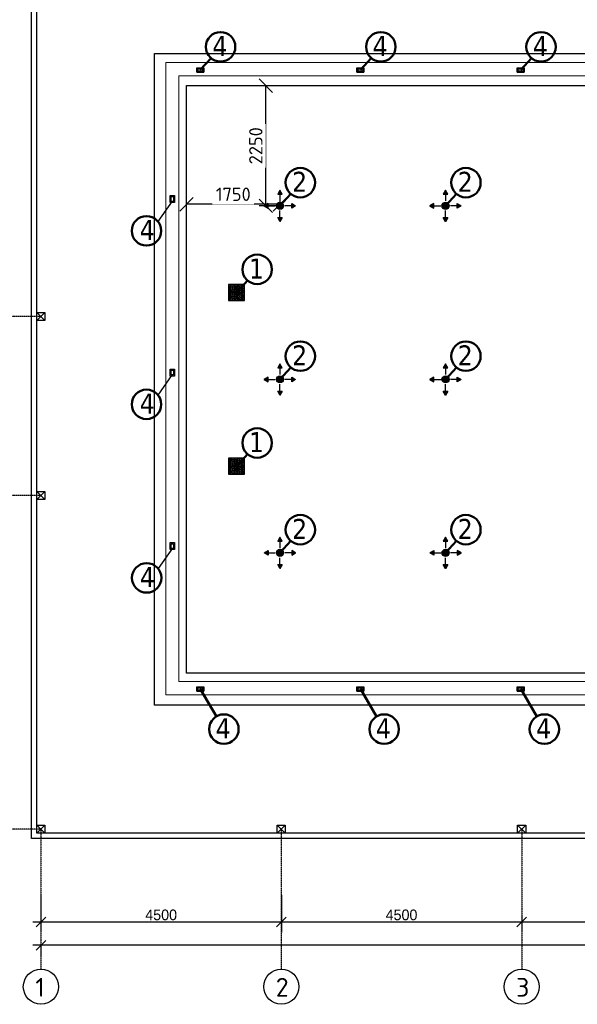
# Model space of a CAD drawing. Extents: x 4114239 to 5838486, y 780458 to 1383318.
# Tile 142 of 231: x 4317911 to 4328350, y 1220511 to 1238949. Entities that reach past the tile are written whole.
import ezdxf

# ---------------------------------------------------------------- set-up
doc = ezdxf.new("R2010")
doc.units = 0
doc.header["$MEASUREMENT"] = 0
doc.linetypes.add('DASHED', pattern=[0.75, 0.5, -0.25])
for name, color, linetype, lineweight in [('1', 7, 'Continuous', 50), ('1-A', 1, 'Continuous', 40), ('ПЛАН', 250, 'Continuous', 30)]:
    doc.layers.add(name, color=color, linetype=linetype, lineweight=lineweight)
doc.layers.add('_AA-LEVEL', color=7, linetype='Continuous')
doc.layers.add('PDF_Text', color=7, linetype='Continuous', true_color=0x002eb8)
doc.styles.add('PDF ISOCPEUR', font='isocpeur.ttf')
doc.styles.add('Text style', font='isocpeur.ttf', dxfattribs={"height": 250})
doc.dimstyles.new('Dim Style', dxfattribs={"dimtxt": 250, "dimasz": 250, "dimexe": 125, "dimexo": 62.5, "dimgap": 62.5, "dimtad": 1, "dimdec": 0, "dimtxsty": 'Text style', "dimblk": 'OBLIQUE', "dimcen": 250, "dimclrd": 256, "dimclre": 256, "dimclrt": 256, "dimadec": 0, "dimazin": 0, "dimtfac": 1, "dimtdec": 0, "dimtmove": 0, "dimatfit": 3, "dimldrblk": 'OBLIQUE', "dimfxl": 1, "dimlwd": -1, "dimlwe": -1, "dimarcsym": 0})
doc.dimstyles.new('ISO-25$0', dxfattribs={"dimtxt": 200, "dimasz": 180, "dimexe": 200, "dimexo": 300, "dimgap": 30, "dimtad": 1, "dimdec": 0, "dimdsep": 46, "dimtxsty": 'Standard', "dimblk": 'OBLIQUE', "dimcen": 2, "dimdle": 150, "dimclrd": 256, "dimclre": 256, "dimclrt": 256, "dimadec": 0, "dimazin": 0, "dimtfac": 1, "dimtdec": 0, "dimtmove": 1, "dimatfit": 3, "dimldrblk": 'OBLIQUE', "dimfxl": 500, "dimfxlon": 1, "dimarcsym": 0})

# ---------------------------------------------------------------- blocks, each defined once
blk = doc.blocks.new('fffffffffffffffffffffffffffddddddddfz')
at = {"color": 0}
blk.add_lwpolyline([(3133299, 2648112), (3133449, 2648112), (3133449, 2647962), (3133299, 2647962)], close=True, dxfattribs=at)
for points in [[(3133449, 2648112), (3133299, 2647962)], [(3133449, 2647962), (3133299, 2648112)]]:
    blk.add_lwpolyline(points, dxfattribs=at)
blk = doc.blocks.new('_Oblique')
at = {"color": 0, "linetype": 'ByBlock', "lineweight": -2}
blk.add_line((-0.5, -0.5), (0.5, 0.5), dxfattribs=at)
blk = doc.blocks.new('*D1911')
at = {"color": 218, "lineweight": -2, "true_color": 0x4d004d, "transparency": 16777216}
for p, q in [((4318309, 1222554), (4318309, 1221854)), ((4322809, 1222554), (4322809, 1221854)), ((4318159, 1222054), (4322959, 1222054))]:
    blk.add_line(p, q, dxfattribs=at)
at = {"layer": 'Defpoints', "color": 0, "transparency": 16777216}
for p in [(4318309, 1223613), (4322809, 1223613), (4322809, 1222054)]:
    blk.add_point(p, dxfattribs=at)
at = {"color": 218, "lineweight": -2, "true_color": 0x4d004d, "transparency": 16777216, "xscale": 180, "yscale": 180, "zscale": 180, "rotation": 180}
blk.add_blockref('_Oblique', (4318309, 1222054), dxfattribs=at)
at = {"color": 218, "lineweight": -2, "true_color": 0x4d004d, "transparency": 16777216, "xscale": 180, "yscale": 180, "zscale": 180}
blk.add_blockref('_Oblique', (4322809, 1222054), dxfattribs=at)
at = {"color": 218, "true_color": 0x4d004d, "transparency": 16777216, "insert": (4320559, 1222184), "char_height": 200, "attachment_point": 5}
blk.add_mtext('4500', dxfattribs=at)
blk = doc.blocks.new('*D1912')
at = {"color": 218, "lineweight": -2, "true_color": 0x4d004d, "transparency": 16777216}
for p, q in [((4322809, 1222554), (4322809, 1221854)), ((4327309, 1222179), (4327309, 1221854)), ((4322659, 1222054), (4327459, 1222054))]:
    blk.add_line(p, q, dxfattribs=at)
at = {"layer": 'Defpoints', "color": 0, "transparency": 16777216}
for p in [(4322809, 1223613), (4327309, 1222479), (4327309, 1222054)]:
    blk.add_point(p, dxfattribs=at)
at = {"color": 218, "lineweight": -2, "true_color": 0x4d004d, "transparency": 16777216, "xscale": 180, "yscale": 180, "zscale": 180, "rotation": 180}
blk.add_blockref('_Oblique', (4322809, 1222054), dxfattribs=at)
at = {"color": 218, "lineweight": -2, "true_color": 0x4d004d, "transparency": 16777216, "xscale": 180, "yscale": 180, "zscale": 180}
blk.add_blockref('_Oblique', (4327309, 1222054), dxfattribs=at)
at = {"color": 218, "true_color": 0x4d004d, "transparency": 16777216, "insert": (4325059, 1222184), "char_height": 200, "attachment_point": 5}
blk.add_mtext('4500', dxfattribs=at)
blk = doc.blocks.new('*D1913')
at = {"color": 218, "lineweight": -2, "true_color": 0x4d004d, "transparency": 16777216}
for p, q in [((4331809, 1222554), (4331809, 1221854)), ((4327309, 1222179), (4327309, 1221854)), ((4327159, 1222054), (4331959, 1222054))]:
    blk.add_line(p, q, dxfattribs=at)
at = {"layer": 'Defpoints', "color": 0, "transparency": 16777216}
for p in [(4331809, 1222895), (4327309, 1222479), (4331809, 1222054)]:
    blk.add_point(p, dxfattribs=at)
at = {"color": 218, "lineweight": -2, "true_color": 0x4d004d, "transparency": 16777216, "xscale": 180, "yscale": 180, "zscale": 180, "rotation": 180}
blk.add_blockref('_Oblique', (4327309, 1222054), dxfattribs=at)
at = {"color": 218, "lineweight": -2, "true_color": 0x4d004d, "transparency": 16777216, "xscale": 180, "yscale": 180, "zscale": 180}
blk.add_blockref('_Oblique', (4331809, 1222054), dxfattribs=at)
at = {"color": 218, "true_color": 0x4d004d, "transparency": 16777216, "insert": (4329559, 1222184), "char_height": 200, "attachment_point": 5}
blk.add_mtext('4500', dxfattribs=at)
blk = doc.blocks.new('*D1904')
at = {"color": 218, "lineweight": -2, "true_color": 0x4d004d, "transparency": 16777216}
for p, q in [((4354459, 1221616), (4318159, 1221616)), ((4318309, 1221616), (4318309, 1221416)), ((4354309, 1221616), (4354309, 1221416))]:
    blk.add_line(p, q, dxfattribs=at)
at = {"layer": 'Defpoints', "color": 0, "transparency": 16777216}
for p in [(4318309, 1221854), (4354309, 1221854), (4318309, 1221616)]:
    blk.add_point(p, dxfattribs=at)
at = {"color": 218, "lineweight": -2, "true_color": 0x4d004d, "transparency": 16777216, "xscale": 180, "yscale": 180, "zscale": 180, "rotation": 180}
blk.add_blockref('_Oblique', (4318309, 1221616), dxfattribs=at)
at = {"color": 218, "lineweight": -2, "true_color": 0x4d004d, "transparency": 16777216, "xscale": 180, "yscale": 180, "zscale": 180}
blk.add_blockref('_Oblique', (4354309, 1221616), dxfattribs=at)
at = {"color": 218, "true_color": 0x4d004d, "transparency": 16777216, "insert": (4336309, 1221746), "char_height": 200, "attachment_point": 5}
blk.add_mtext('36000', dxfattribs=at)
blk = doc.blocks.new('*D1974')
at = {"transparency": 16777216}
for p, q in [((4322721, 1237713), (4322394, 1237713)), ((4322519, 1235463), (4322519, 1237713)), ((4322721, 1235463), (4322394, 1235463))]:
    blk.add_line(p, q, dxfattribs=at)
at = {"layer": 'Defpoints', "color": 0, "transparency": 16777216}
for p in [(4322519, 1237713), (4322784, 1237713), (4322784, 1235463)]:
    blk.add_point(p, dxfattribs=at)
at = {"transparency": 16777216, "xscale": 250, "yscale": 250, "zscale": 250}
for p, rotation in [((4322519, 1237713), 90), ((4322519, 1235463), 270)]:
    blk.add_blockref('_Oblique', p, dxfattribs=dict(at, rotation=rotation))
at = {"transparency": 16777216, "insert": (4322331, 1236588), "char_height": 250, "attachment_point": 5, "rotation": 90, "style": 'Text style', "bg_fill": 3, "box_fill_scale": 1.25, "bg_fill_color": 256, "bg_fill_true_color": 13158600, "bg_fill_transparency": 0}
blk.add_mtext('2250', dxfattribs=at)
blk = doc.blocks.new('*D1975')
at = {"transparency": 16777216}
for p, q in [((4321034, 1235526), (4321034, 1235616)), ((4322784, 1235526), (4322784, 1235616)), ((4322784, 1235491), (4321034, 1235491))]:
    blk.add_line(p, q, dxfattribs=at)
at = {"layer": 'Defpoints', "color": 0, "transparency": 16777216}
for p in [(4321034, 1235491), (4321034, 1235463), (4322784, 1235463)]:
    blk.add_point(p, dxfattribs=at)
at = {"transparency": 16777216, "xscale": 250, "yscale": 250, "zscale": 250, "rotation": 180}
blk.add_blockref('_Oblique', (4321034, 1235491), dxfattribs=at)
at = {"transparency": 16777216, "xscale": 250, "yscale": 250, "zscale": 250}
blk.add_blockref('_Oblique', (4322784, 1235491), dxfattribs=at)
at = {"transparency": 16777216, "insert": (4321909, 1235679), "char_height": 250, "attachment_point": 5, "style": 'Text style', "bg_fill": 3, "box_fill_scale": 1.25, "bg_fill_color": 256, "bg_fill_true_color": 13158600, "bg_fill_transparency": 0}
blk.add_mtext('1750', dxfattribs=at)

msp = doc.modelspace()

# ---------------------------------------------------------------- hatches: boundary and pattern name
h = msp.add_hatch(color=256)
h.set_gradient(color1=(109, 190, 248), one_color=1, tint=1)
h.paths.add_polyline_path([(4322783.5899, 1235756.8583), (4322740.4765, 1235682.1837), (4322826.7033, 1235682.1837)])
h = msp.add_hatch(color=256)
h.set_gradient(color1=(109, 190, 248), one_color=1, tint=1)
h.paths.add_polyline_path([(4325883.5899, 1235756.8583), (4325840.4765, 1235682.1837), (4325926.7033, 1235682.1837)])
h = msp.add_hatch(color=256)
h.set_gradient(color1=(109, 190, 248), one_color=1, tint=1, name='INVHEMISPHERICAL')
h.paths.add_polyline_path([(4322490.0172, 1235463.2856), (4322564.6918, 1235420.1722), (4322564.6918, 1235506.399)])
h = msp.add_hatch(color=151)
h.set_gradient(color1=(109, 190, 248), one_color=1, tint=1, name='SPHERICAL')
edge = h.paths.add_edge_path()
edge.add_arc((4322783.5899, 1235463.2856), 47, 0, 360)
h = msp.add_hatch(color=151)
h.set_gradient(color1=(109, 190, 248), one_color=1, tint=1, name='SPHERICAL')
edge = h.paths.add_edge_path()
edge.add_arc((4322783.5899, 1235463.2856), 47, 0, 360)
h = msp.add_hatch(color=256)
h.set_gradient(color1=(109, 190, 248), one_color=1, tint=1, name='SPHERICAL')
edge = h.paths.add_edge_path()
edge.add_arc((4322783.5899, 1235463.2856), 47, 0, 360)
h = msp.add_hatch(color=256)
h.set_gradient(color1=(109, 190, 248), one_color=1, tint=1, name='CURVED')
h.paths.add_polyline_path([(4323077.1626, 1235463.2856), (4323002.488, 1235420.1722), (4323002.488, 1235506.399)])
h = msp.add_hatch(color=256)
h.set_gradient(color1=(109, 190, 248), one_color=1, tint=1, name='INVHEMISPHERICAL')
h.paths.add_polyline_path([(4325590.0172, 1235463.2856), (4325664.6918, 1235420.1722), (4325664.6918, 1235506.399)])
h = msp.add_hatch(color=151)
h.set_gradient(color1=(109, 190, 248), one_color=1, tint=1, name='SPHERICAL')
edge = h.paths.add_edge_path()
edge.add_arc((4325883.5899, 1235463.2856), 47, 0, 360)
h = msp.add_hatch(color=151)
h.set_gradient(color1=(109, 190, 248), one_color=1, tint=1, name='SPHERICAL')
edge = h.paths.add_edge_path()
edge.add_arc((4325883.5899, 1235463.2856), 47, 0, 360)
h = msp.add_hatch(color=256)
h.set_gradient(color1=(109, 190, 248), one_color=1, tint=1, name='SPHERICAL')
edge = h.paths.add_edge_path()
edge.add_arc((4325883.5899, 1235463.2856), 47, 0, 360)
h = msp.add_hatch(color=256)
h.set_gradient(color1=(109, 190, 248), one_color=1, tint=1, name='CURVED')
h.paths.add_polyline_path([(4326177.1626, 1235463.2856), (4326102.488, 1235420.1722), (4326102.488, 1235506.399)])
h = msp.add_hatch(color=256)
h.set_gradient(color1=(109, 190, 248), one_color=1, tint=1)
h.paths.add_polyline_path([(4322783.5899, 1235169.7129), (4322740.4765, 1235244.3875), (4322826.7033, 1235244.3875)])
h = msp.add_hatch(color=256)
h.set_gradient(color1=(109, 190, 248), one_color=1, tint=1)
h.paths.add_polyline_path([(4325883.5899, 1235169.7129), (4325840.4765, 1235244.3875), (4325926.7033, 1235244.3875)])
h = msp.add_hatch()
h.set_pattern_fill('HEX', color=4, scale=3, style=0)
h.set_pattern_definition([(0, (-5942314.638, 1229349.194), (0, 16.49778), [9.525, -19.05]), (120, (-5942314.638, 1229349.194), (-14.287496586, -8.24889), [9.525, -19.05]), (60, (-5942305.113, 1229349.194), (-14.287496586, 8.24889), [9.525, -19.05])])
h.paths.add_polyline_path([(4321821.9897, 1233687.9482), (4322121.9897, 1233687.9482), (4322121.9897, 1233987.9482), (4321821.9897, 1233987.9482)])
h = msp.add_hatch(color=256)
h.set_gradient(color1=(109, 190, 248), one_color=1, tint=1)
h.paths.add_polyline_path([(4322783.5899, 1232506.8583), (4322740.4765, 1232432.1837), (4322826.7033, 1232432.1837)])
h = msp.add_hatch(color=256)
h.set_gradient(color1=(109, 190, 248), one_color=1, tint=1)
h.paths.add_polyline_path([(4325883.5899, 1232506.8583), (4325840.4765, 1232432.1837), (4325926.7033, 1232432.1837)])
h = msp.add_hatch(color=256)
h.set_gradient(color1=(109, 190, 248), one_color=1, tint=1, name='INVHEMISPHERICAL')
h.paths.add_polyline_path([(4322490.0172, 1232213.2856), (4322564.6918, 1232170.1722), (4322564.6918, 1232256.399)])
h = msp.add_hatch(color=151)
h.set_gradient(color1=(109, 190, 248), one_color=1, tint=1, name='SPHERICAL')
edge = h.paths.add_edge_path()
edge.add_arc((4322783.5899, 1232213.2856), 47, 0, 360)
h = msp.add_hatch(color=151)
h.set_gradient(color1=(109, 190, 248), one_color=1, tint=1, name='SPHERICAL')
edge = h.paths.add_edge_path()
edge.add_arc((4322783.5899, 1232213.2856), 47, 0, 360)
h = msp.add_hatch(color=256)
h.set_gradient(color1=(109, 190, 248), one_color=1, tint=1, name='SPHERICAL')
edge = h.paths.add_edge_path()
edge.add_arc((4322783.5899, 1232213.2856), 47, 0, 360)
h = msp.add_hatch(color=256)
h.set_gradient(color1=(109, 190, 248), one_color=1, tint=1, name='CURVED')
h.paths.add_polyline_path([(4323077.1626, 1232213.2856), (4323002.488, 1232170.1722), (4323002.488, 1232256.399)])
h = msp.add_hatch(color=256)
h.set_gradient(color1=(109, 190, 248), one_color=1, tint=1, name='INVHEMISPHERICAL')
h.paths.add_polyline_path([(4325590.0172, 1232213.2856), (4325664.6918, 1232170.1722), (4325664.6918, 1232256.399)])
h = msp.add_hatch(color=151)
h.set_gradient(color1=(109, 190, 248), one_color=1, tint=1, name='SPHERICAL')
edge = h.paths.add_edge_path()
edge.add_arc((4325883.5899, 1232213.2856), 47, 0, 360)
h = msp.add_hatch(color=151)
h.set_gradient(color1=(109, 190, 248), one_color=1, tint=1, name='SPHERICAL')
edge = h.paths.add_edge_path()
edge.add_arc((4325883.5899, 1232213.2856), 47, 0, 360)
h = msp.add_hatch(color=256)
h.set_gradient(color1=(109, 190, 248), one_color=1, tint=1, name='SPHERICAL')
edge = h.paths.add_edge_path()
edge.add_arc((4325883.5899, 1232213.2856), 47, 0, 360)
h = msp.add_hatch(color=256)
h.set_gradient(color1=(109, 190, 248), one_color=1, tint=1, name='CURVED')
h.paths.add_polyline_path([(4326177.1626, 1232213.2856), (4326102.488, 1232170.1722), (4326102.488, 1232256.399)])
h = msp.add_hatch(color=256)
h.set_gradient(color1=(109, 190, 248), one_color=1, tint=1)
h.paths.add_polyline_path([(4322783.5899, 1231919.7129), (4322740.4765, 1231994.3875), (4322826.7033, 1231994.3875)])
h = msp.add_hatch(color=256)
h.set_gradient(color1=(109, 190, 248), one_color=1, tint=1)
h.paths.add_polyline_path([(4325883.5899, 1231919.7129), (4325840.4765, 1231994.3875), (4325926.7033, 1231994.3875)])
h = msp.add_hatch()
h.set_pattern_fill('HEX', color=4, scale=3, style=0)
h.set_pattern_definition([(0, (-5942314.638, 1226099.194), (0, 16.49778), [9.525, -19.05]), (120, (-5942314.638, 1226099.194), (-14.287496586, -8.24889), [9.525, -19.05]), (60, (-5942305.113, 1226099.194), (-14.287496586, 8.24889), [9.525, -19.05])])
h.paths.add_polyline_path([(4321821.9897, 1230437.9482), (4322121.9897, 1230437.9482), (4322121.9897, 1230737.9482), (4321821.9897, 1230737.9482)])
h = msp.add_hatch(color=256)
h.set_gradient(color1=(109, 190, 248), one_color=1, tint=1)
h.paths.add_polyline_path([(4322783.5899, 1229256.8583), (4322740.4765, 1229182.1837), (4322826.7033, 1229182.1837)])
h = msp.add_hatch(color=256)
h.set_gradient(color1=(109, 190, 248), one_color=1, tint=1)
h.paths.add_polyline_path([(4325883.5899, 1229256.8583), (4325840.4765, 1229182.1837), (4325926.7033, 1229182.1837)])
h = msp.add_hatch(color=256)
h.set_gradient(color1=(109, 190, 248), one_color=1, tint=1, name='INVHEMISPHERICAL')
h.paths.add_polyline_path([(4322490.0172, 1228963.2856), (4322564.6918, 1229006.399), (4322564.6918, 1228920.1722)])
h = msp.add_hatch(color=151)
h.set_gradient(color1=(109, 190, 248), one_color=1, tint=1, name='SPHERICAL')
edge = h.paths.add_edge_path()
edge.add_arc((4322783.5899, 1228963.2856), 47, 0, 360)
h = msp.add_hatch(color=151)
h.set_gradient(color1=(109, 190, 248), one_color=1, tint=1, name='SPHERICAL')
edge = h.paths.add_edge_path()
edge.add_arc((4322783.5899, 1228963.2856), 47, 0, 360)
h = msp.add_hatch(color=256)
h.set_gradient(color1=(109, 190, 248), one_color=1, tint=1, name='SPHERICAL')
edge = h.paths.add_edge_path()
edge.add_arc((4322783.5899, 1228963.2856), 47, 0, 360)
h = msp.add_hatch(color=256)
h.set_gradient(color1=(109, 190, 248), one_color=1, tint=1, name='CURVED')
h.paths.add_polyline_path([(4323077.1626, 1228963.2856), (4323002.488, 1229006.399), (4323002.488, 1228920.1722)])
h = msp.add_hatch(color=256)
h.set_gradient(color1=(109, 190, 248), one_color=1, tint=1, name='INVHEMISPHERICAL')
h.paths.add_polyline_path([(4325590.0172, 1228963.2856), (4325664.6918, 1229006.399), (4325664.6918, 1228920.1722)])
h = msp.add_hatch(color=151)
h.set_gradient(color1=(109, 190, 248), one_color=1, tint=1, name='SPHERICAL')
edge = h.paths.add_edge_path()
edge.add_arc((4325883.5899, 1228963.2856), 47, 0, 360)
h = msp.add_hatch(color=151)
h.set_gradient(color1=(109, 190, 248), one_color=1, tint=1, name='SPHERICAL')
edge = h.paths.add_edge_path()
edge.add_arc((4325883.5899, 1228963.2856), 47, 0, 360)
h = msp.add_hatch(color=256)
h.set_gradient(color1=(109, 190, 248), one_color=1, tint=1, name='SPHERICAL')
edge = h.paths.add_edge_path()
edge.add_arc((4325883.5899, 1228963.2856), 47, 0, 360)
h = msp.add_hatch(color=256)
h.set_gradient(color1=(109, 190, 248), one_color=1, tint=1, name='CURVED')
h.paths.add_polyline_path([(4326177.1626, 1228963.2856), (4326102.488, 1229006.399), (4326102.488, 1228920.1722)])
h = msp.add_hatch(color=256)
h.set_gradient(color1=(109, 190, 248), one_color=1, tint=1)
h.paths.add_polyline_path([(4322783.5899, 1228669.7129), (4322740.4765, 1228744.3875), (4322826.7033, 1228744.3875)])
h = msp.add_hatch(color=256)
h.set_gradient(color1=(109, 190, 248), one_color=1, tint=1)
h.paths.add_polyline_path([(4325883.5899, 1228669.7129), (4325840.4765, 1228744.3875), (4325926.7033, 1228744.3875)])

# ---------------------------------------------------------------- linework, layer by layer
at = {"color": 5, "lineweight": 0}
for p, q in [((4322740.4765, 1235682.1837), (4322783.5899, 1235756.8583)), ((4322783.5899, 1235756.8583), (4322826.7033, 1235682.1837)), ((4325840.4765, 1235682.1837), (4325883.5899, 1235756.8583)), ((4325883.5899, 1235756.8583), (4325926.7033, 1235682.1837)), ((4322826.7033, 1235682.1837), (4322740.4765, 1235682.1837)), ((4325926.7033, 1235682.1837), (4325840.4765, 1235682.1837)), ((4322490.0172, 1235463.2856), (4322564.6918, 1235506.399)), ((4322564.6918, 1235420.1722), (4322490.0172, 1235463.2856)), ((4322564.6918, 1235506.399), (4322564.6918, 1235420.1722)), ((4323002.488, 1235506.399), (4323077.1626, 1235463.2856)), ((4323002.488, 1235420.1722), (4323002.488, 1235506.399)), ((4323077.1626, 1235463.2856), (4323002.488, 1235420.1722)), ((4325590.0172, 1235463.2856), (4325664.6918, 1235506.399)), ((4325664.6918, 1235420.1722), (4325590.0172, 1235463.2856)), ((4325664.6918, 1235506.399), (4325664.6918, 1235420.1722)), ((4326102.488, 1235506.399), (4326177.1626, 1235463.2856)), ((4326102.488, 1235420.1722), (4326102.488, 1235506.399)), ((4326177.1626, 1235463.2856), (4326102.488, 1235420.1722)), ((4322740.4765, 1235244.3875), (4322826.7033, 1235244.3875)), ((4322783.5899, 1235169.7129), (4322740.4765, 1235244.3875)), ((4322826.7033, 1235244.3875), (4322783.5899, 1235169.7129)), ((4325840.4765, 1235244.3875), (4325926.7033, 1235244.3875)), ((4325883.5899, 1235169.7129), (4325840.4765, 1235244.3875)), ((4325926.7033, 1235244.3875), (4325883.5899, 1235169.7129)), ((4322740.4765, 1232432.1837), (4322783.5899, 1232506.8583)), ((4322826.7033, 1232432.1837), (4322740.4765, 1232432.1837)), ((4322783.5899, 1232506.8583), (4322826.7033, 1232432.1837)), ((4325840.4765, 1232432.1837), (4325883.5899, 1232506.8583)), ((4325926.7033, 1232432.1837), (4325840.4765, 1232432.1837)), ((4325883.5899, 1232506.8583), (4325926.7033, 1232432.1837)), ((4322490.0172, 1232213.2856), (4322564.6918, 1232256.399)), ((4322564.6918, 1232170.1722), (4322490.0172, 1232213.2856)), ((4322564.6918, 1232256.399), (4322564.6918, 1232170.1722)), ((4323002.488, 1232256.399), (4323077.1626, 1232213.2856)), ((4323002.488, 1232170.1722), (4323002.488, 1232256.399)), ((4323077.1626, 1232213.2856), (4323002.488, 1232170.1722)), ((4325590.0172, 1232213.2856), (4325664.6918, 1232256.399)), ((4325664.6918, 1232170.1722), (4325590.0172, 1232213.2856)), ((4325664.6918, 1232256.399), (4325664.6918, 1232170.1722)), ((4326102.488, 1232256.399), (4326177.1626, 1232213.2856)), ((4326102.488, 1232170.1722), (4326102.488, 1232256.399)), ((4326177.1626, 1232213.2856), (4326102.488, 1232170.1722)), ((4322740.4765, 1231994.3875), (4322826.7033, 1231994.3875)), ((4322783.5899, 1231919.7129), (4322740.4765, 1231994.3875)), ((4322826.7033, 1231994.3875), (4322783.5899, 1231919.7129)), ((4325840.4765, 1231994.3875), (4325926.7033, 1231994.3875)), ((4325883.5899, 1231919.7129), (4325840.4765, 1231994.3875)), ((4325926.7033, 1231994.3875), (4325883.5899, 1231919.7129)), ((4322783.5899, 1229256.8583), (4322740.4765, 1229182.1837)), ((4322740.4765, 1229182.1837), (4322826.7033, 1229182.1837)), ((4322826.7033, 1229182.1837), (4322783.5899, 1229256.8583)), ((4325883.5899, 1229256.8583), (4325840.4765, 1229182.1837)), ((4325840.4765, 1229182.1837), (4325926.7033, 1229182.1837)), ((4325926.7033, 1229182.1837), (4325883.5899, 1229256.8583)), ((4322564.6918, 1229006.399), (4322490.0172, 1228963.2856)), ((4322490.0172, 1228963.2856), (4322564.6918, 1228920.1722)), ((4322564.6918, 1228920.1722), (4322564.6918, 1229006.399)), ((4323077.1626, 1228963.2856), (4323002.488, 1229006.399)), ((4323002.488, 1229006.399), (4323002.488, 1228920.1722)), ((4323002.488, 1228920.1722), (4323077.1626, 1228963.2856)), ((4325664.6918, 1229006.399), (4325590.0172, 1228963.2856)), ((4325590.0172, 1228963.2856), (4325664.6918, 1228920.1722)), ((4325664.6918, 1228920.1722), (4325664.6918, 1229006.399)), ((4326177.1626, 1228963.2856), (4326102.488, 1229006.399)), ((4326102.488, 1229006.399), (4326102.488, 1228920.1722)), ((4326102.488, 1228920.1722), (4326177.1626, 1228963.2856)), ((4322740.4765, 1228744.3875), (4322783.5899, 1228669.7129)), ((4322826.7033, 1228744.3875), (4322740.4765, 1228744.3875)), ((4322783.5899, 1228669.7129), (4322826.7033, 1228744.3875)), ((4325840.4765, 1228744.3875), (4325883.5899, 1228669.7129)), ((4325926.7033, 1228744.3875), (4325840.4765, 1228744.3875)), ((4325883.5899, 1228669.7129), (4325926.7033, 1228744.3875))]:
    msp.add_line(p, q, dxfattribs=at)
for p, q in [((4320766.4142, 1235551.3842), (4320499.0199, 1235168.9439)), ((4321974.8709, 1233718.2856), (4321974.8709, 1233958.2856)), ((4321854.8709, 1233838.2856), (4322094.8709, 1233838.2856)), ((4320766.4147, 1232301.3842), (4320499.0204, 1231918.9439)), ((4321854.8709, 1230588.2856), (4322094.8709, 1230588.2856)), ((4321974.8709, 1230468.2856), (4321974.8709, 1230708.2856)), ((4320770.1706, 1229051.293), (4320502.7764, 1228668.8528))]:
    msp.add_line(p, q)
at = {"linetype": 'Continuous'}
for p, q in [((4321974.8709, 1233718.2856), (4321974.8709, 1233958.2856)), ((4321854.8709, 1233838.2856), (4322094.8709, 1233838.2856)), ((4321854.8709, 1230588.2856), (4322094.8709, 1230588.2856)), ((4321974.8709, 1230468.2856), (4321974.8709, 1230708.2856))]:
    msp.add_line(p, q, dxfattribs=at)
at = {"color": 1, "linetype": 'DASHED', "ltscale": 2}
for p, q in [((4318308.5899, 1233388.2856), (4315690.861, 1233388.2856)), ((4318308.5899, 1230038.2856), (4315690.861, 1230038.2856)), ((4318308.5899, 1223788.2856), (4315690.861, 1223788.2856)), ((4318308.5899, 1223788.2856), (4318308.5899, 1221170.5567)), ((4322808.5899, 1223788.2856), (4322808.5899, 1221170.5567)), ((4327308.5899, 1223788.2856), (4327308.5899, 1221170.5567))]:
    msp.add_line(p, q, dxfattribs=at)
at = {"color": 0}
for points in [[(4346446.2787, 1223613.2856), (4318133.5899, 1223613.2856), (4318133.5899, 1239813.2856), (4354483.8186, 1239813.2856), (4354482.6496, 1231513.2831)], [(4346446.2693, 1223713.2856), (4318233.5899, 1223713.2856), (4318233.5899, 1239713.2856), (4354383.8045, 1239713.2856), (4354382.8061, 1231513.2831)], [(4321033.5899, 1237713.2856), (4346233.5899, 1237713.2856), (4346233.5899, 1226713.2856), (4321033.5899, 1226713.2856), (4321033.5899, 1237713.2856)]]:
    msp.add_lwpolyline(points, dxfattribs=at)
for points in [[(4318233.5899, 1239713.2856), (4349052.7042, 1239713.2856), (4349052.7042, 1223713.2856), (4318233.5899, 1223713.2856)], [(4320433.5899, 1238313.2856), (4346833.5899, 1238313.2856), (4346833.5899, 1226113.2856), (4320433.5899, 1226113.2856)]]:
    msp.add_lwpolyline(points, close=True, dxfattribs=at)
at = {"flags": 128}
for points in [[(4322783.5899, 1235169.7129), (4322740.4765, 1235244.3875), (4322826.7033, 1235244.3875)], [(4325883.5899, 1235169.7129), (4325840.4765, 1235244.3875), (4325926.7033, 1235244.3875)], [(4322783.5899, 1231919.7129), (4322740.4765, 1231994.3875), (4322826.7033, 1231994.3875)], [(4325883.5899, 1231919.7129), (4325840.4765, 1231994.3875), (4325926.7033, 1231994.3875)], [(4322783.5899, 1229256.8583), (4322740.4765, 1229182.1837), (4322826.7033, 1229182.1837)], [(4325883.5899, 1229256.8583), (4325840.4765, 1229182.1837), (4325926.7033, 1229182.1837)]]:
    msp.add_lwpolyline(points, close=True, dxfattribs=at)
for points in [[(4321821.9897, 1233687.9482), (4322121.9897, 1233687.9482), (4322121.9897, 1233987.9482), (4321821.9897, 1233987.9482)], [(4321821.9897, 1230437.9482), (4322121.9897, 1230437.9482), (4322121.9897, 1230737.9482), (4321821.9897, 1230737.9482)]]:
    msp.add_lwpolyline(points, close=True)
at = {"color": 0, "linetype": 'Continuous', "lineweight": 40, "ltscale": 5}
for centre in [(4322783.5899, 1235463.2856), (4325883.5899, 1235463.2856), (4322783.5899, 1232213.2856), (4325883.5899, 1232213.2856), (4322783.5899, 1228963.2856), (4325883.5899, 1228963.2856)]:
    msp.add_circle(centre, 30.2032, dxfattribs=at)
for centre in [(4318308.5899, 1220840.5567), (4322808.5899, 1220840.5567), (4327308.5899, 1220840.5567)]:
    msp.add_circle(centre, 330)
at = {"color": 5, "lineweight": 0}
for centre, radius, start, end in [((4322783.5899, 1235463.2856), 67, 0, 180), ((4322783.5899, 1235463.2856), 67, 0, 180), ((4322783.5899, 1235463.2856), 67, 90, 270), ((4322783.5899, 1235463.2856), 67, 180, 0), ((4322783.5899, 1235463.2856), 67, 180, 0), ((4322783.5899, 1235463.2856), 47, 0, 180), ((4322783.5899, 1235463.2856), 47, 0, 180), ((4322783.5899, 1235463.2856), 47, 90, 270), ((4322783.5899, 1235463.2856), 47, 180, 0), ((4322783.5899, 1235463.2856), 47, 180, 0), ((4322783.5899, 1235463.2856), 67, 270, 90), ((4322783.5899, 1235463.2856), 47, 270, 90), ((4325883.5899, 1235463.2856), 67, 0, 180), ((4325883.5899, 1235463.2856), 67, 0, 180), ((4325883.5899, 1235463.2856), 67, 90, 270), ((4325883.5899, 1235463.2856), 67, 180, 0), ((4325883.5899, 1235463.2856), 67, 180, 0), ((4325883.5899, 1235463.2856), 47, 0, 180), ((4325883.5899, 1235463.2856), 47, 0, 180), ((4325883.5899, 1235463.2856), 47, 90, 270), ((4325883.5899, 1235463.2856), 47, 180, 0), ((4325883.5899, 1235463.2856), 47, 180, 0), ((4325883.5899, 1235463.2856), 67, 270, 90), ((4325883.5899, 1235463.2856), 47, 270, 90), ((4322783.5899, 1232213.2856), 67, 0, 180), ((4322783.5899, 1232213.2856), 67, 0, 180), ((4322783.5899, 1232213.2856), 67, 90, 270), ((4322783.5899, 1232213.2856), 67, 180, 0), ((4322783.5899, 1232213.2856), 67, 180, 0), ((4322783.5899, 1232213.2856), 47, 0, 180), ((4322783.5899, 1232213.2856), 47, 0, 180), ((4322783.5899, 1232213.2856), 47, 90, 270), ((4322783.5899, 1232213.2856), 47, 180, 0), ((4322783.5899, 1232213.2856), 47, 180, 0), ((4322783.5899, 1232213.2856), 67, 270, 90), ((4322783.5899, 1232213.2856), 47, 270, 90), ((4325883.5899, 1232213.2856), 67, 0, 180), ((4325883.5899, 1232213.2856), 67, 0, 180), ((4325883.5899, 1232213.2856), 67, 90, 270), ((4325883.5899, 1232213.2856), 67, 180, 0), ((4325883.5899, 1232213.2856), 67, 180, 0), ((4325883.5899, 1232213.2856), 47, 0, 180), ((4325883.5899, 1232213.2856), 47, 0, 180), ((4325883.5899, 1232213.2856), 47, 90, 270), ((4325883.5899, 1232213.2856), 47, 180, 0), ((4325883.5899, 1232213.2856), 47, 180, 0), ((4325883.5899, 1232213.2856), 67, 270, 90), ((4325883.5899, 1232213.2856), 47, 270, 90), ((4322783.5899, 1228963.2856), 67, 0, 180), ((4322783.5899, 1228963.2856), 67, 0, 180), ((4322783.5899, 1228963.2856), 67, 90, 270), ((4322783.5899, 1228963.2856), 67, 180, 0), ((4322783.5899, 1228963.2856), 67, 180, 0), ((4322783.5899, 1228963.2856), 47, 0, 180), ((4322783.5899, 1228963.2856), 47, 0, 180), ((4322783.5899, 1228963.2856), 47, 90, 270), ((4322783.5899, 1228963.2856), 47, 180, 0), ((4322783.5899, 1228963.2856), 47, 180, 0), ((4322783.5899, 1228963.2856), 67, 270, 90), ((4322783.5899, 1228963.2856), 47, 270, 90), ((4325883.5899, 1228963.2856), 67, 0, 180), ((4325883.5899, 1228963.2856), 67, 0, 180), ((4325883.5899, 1228963.2856), 67, 90, 270), ((4325883.5899, 1228963.2856), 67, 180, 0), ((4325883.5899, 1228963.2856), 67, 180, 0), ((4325883.5899, 1228963.2856), 47, 0, 180), ((4325883.5899, 1228963.2856), 47, 0, 180), ((4325883.5899, 1228963.2856), 47, 90, 270), ((4325883.5899, 1228963.2856), 47, 180, 0), ((4325883.5899, 1228963.2856), 47, 180, 0), ((4325883.5899, 1228963.2856), 67, 270, 90), ((4325883.5899, 1228963.2856), 47, 270, 90)]:
    msp.add_arc(centre, radius, start, end, dxfattribs=at)
at = {"layer": '1'}
for p, q in [((4321290.4356, 1238006.7642), (4321493.3813, 1238230.4318)), ((4324290.4356, 1238006.7642), (4324493.3813, 1238230.4318)), ((4327290.4356, 1238006.7642), (4327493.3813, 1238230.4318)), ((4322783.5899, 1235463.2856), (4322986.5356, 1235686.9532)), ((4325883.5899, 1235463.2856), (4326086.5356, 1235686.9532)), ((4321974.8709, 1233838.2856), (4322177.8165, 1234061.9532)), ((4322783.5899, 1232213.2856), (4322986.5356, 1232436.9532)), ((4325883.5899, 1232213.2856), (4326086.5356, 1232436.9532)), ((4321974.8709, 1230588.2856), (4322177.8165, 1230811.9532)), ((4322783.5899, 1228963.2856), (4322986.5356, 1229186.9532)), ((4325883.5899, 1228963.2856), (4326086.5356, 1229186.9532)), ((4321290.4356, 1226415.4985), (4321593.3299, 1225901.9034)), ((4324290.4356, 1226415.4985), (4324593.3299, 1225901.9034)), ((4327290.4356, 1226415.4985), (4327593.3299, 1225901.9034))]:
    msp.add_line(p, q, dxfattribs=at)
for centre in [(4321671.4225, 1238441.3579), (4324671.4225, 1238441.3579), (4327671.4225, 1238441.3579), (4323164.5768, 1235897.8793), (4326264.5768, 1235897.8793), (4320284.2197, 1234995.5964), (4322355.8577, 1234272.8793), (4323164.5768, 1232647.8793), (4326264.5768, 1232647.8793), (4320284.2202, 1231745.5964), (4322355.8577, 1231022.8793), (4323164.5768, 1229397.8793), (4326264.5768, 1229397.8793), (4320287.9761, 1228495.5052), (4321733.547, 1225664.1479), (4324733.547, 1225664.1479), (4327733.547, 1225664.1479)]:
    msp.add_circle(centre, 276.0227, dxfattribs=at)
at = {"layer": '_AA-LEVEL', "color": 5, "linetype": 'Continuous'}
for p, q in [((4322783.5899, 1235682.1837), (4322783.5899, 1235553.912)), ((4325883.5899, 1235682.1837), (4325883.5899, 1235553.912)), ((4322564.6918, 1235463.2856), (4322692.9636, 1235463.2856)), ((4322783.5899, 1235244.3875), (4322783.5899, 1235372.6593)), ((4323002.488, 1235463.2856), (4322874.2162, 1235463.2856)), ((4325664.6918, 1235463.2856), (4325792.9636, 1235463.2856)), ((4325883.5899, 1235244.3875), (4325883.5899, 1235372.6593)), ((4326102.488, 1235463.2856), (4325974.2162, 1235463.2856)), ((4322783.5899, 1232432.1837), (4322783.5899, 1232303.912)), ((4325883.5899, 1232432.1837), (4325883.5899, 1232303.912)), ((4322564.6918, 1232213.2856), (4322692.9636, 1232213.2856)), ((4323002.488, 1232213.2856), (4322874.2162, 1232213.2856)), ((4325664.6918, 1232213.2856), (4325792.9636, 1232213.2856)), ((4326102.488, 1232213.2856), (4325974.2162, 1232213.2856)), ((4322783.5899, 1231994.3875), (4322783.5899, 1232122.6593)), ((4325883.5899, 1231994.3875), (4325883.5899, 1232122.6593)), ((4322783.5899, 1229182.1837), (4322783.5899, 1229053.912)), ((4325883.5899, 1229182.1837), (4325883.5899, 1229053.912)), ((4322564.6918, 1228963.2856), (4322692.9636, 1228963.2856)), ((4323002.488, 1228963.2856), (4322874.2162, 1228963.2856)), ((4325664.6918, 1228963.2856), (4325792.9636, 1228963.2856)), ((4326102.488, 1228963.2856), (4325974.2162, 1228963.2856)), ((4322783.5899, 1228744.3875), (4322783.5899, 1228872.6593)), ((4325883.5899, 1228744.3875), (4325883.5899, 1228872.6593))]:
    msp.add_line(p, q, dxfattribs=at)
at = {"layer": '_AA-LEVEL', "color": 5, "linetype": 'Continuous', "flags": 128}
for points in [[(4322783.5899, 1235756.8583), (4322740.4765, 1235682.1837), (4322826.7033, 1235682.1837)], [(4325883.5899, 1235756.8583), (4325840.4765, 1235682.1837), (4325926.7033, 1235682.1837)], [(4322490.0172, 1235463.2856), (4322564.6918, 1235420.1722), (4322564.6918, 1235506.399)], [(4323077.1626, 1235463.2856), (4323002.488, 1235420.1722), (4323002.488, 1235506.399)], [(4325590.0172, 1235463.2856), (4325664.6918, 1235420.1722), (4325664.6918, 1235506.399)], [(4326177.1626, 1235463.2856), (4326102.488, 1235420.1722), (4326102.488, 1235506.399)], [(4322783.5899, 1235169.7129), (4322740.4765, 1235244.3875), (4322826.7033, 1235244.3875)], [(4325883.5899, 1235169.7129), (4325840.4765, 1235244.3875), (4325926.7033, 1235244.3875)], [(4322783.5899, 1232506.8583), (4322740.4765, 1232432.1837), (4322826.7033, 1232432.1837)], [(4325883.5899, 1232506.8583), (4325840.4765, 1232432.1837), (4325926.7033, 1232432.1837)], [(4322490.0172, 1232213.2856), (4322564.6918, 1232170.1722), (4322564.6918, 1232256.399)], [(4323077.1626, 1232213.2856), (4323002.488, 1232170.1722), (4323002.488, 1232256.399)], [(4325590.0172, 1232213.2856), (4325664.6918, 1232170.1722), (4325664.6918, 1232256.399)], [(4326177.1626, 1232213.2856), (4326102.488, 1232170.1722), (4326102.488, 1232256.399)], [(4322783.5899, 1231919.7129), (4322740.4765, 1231994.3875), (4322826.7033, 1231994.3875)], [(4325883.5899, 1231919.7129), (4325840.4765, 1231994.3875), (4325926.7033, 1231994.3875)], [(4322783.5899, 1229256.8583), (4322740.4765, 1229182.1837), (4322826.7033, 1229182.1837)], [(4325883.5899, 1229256.8583), (4325840.4765, 1229182.1837), (4325926.7033, 1229182.1837)], [(4322490.0172, 1228963.2856), (4322564.6918, 1229006.399), (4322564.6918, 1228920.1722)], [(4323077.1626, 1228963.2856), (4323002.488, 1229006.399), (4323002.488, 1228920.1722)], [(4325590.0172, 1228963.2856), (4325664.6918, 1229006.399), (4325664.6918, 1228920.1722)], [(4326177.1626, 1228963.2856), (4326102.488, 1229006.399), (4326102.488, 1228920.1722)], [(4322783.5899, 1228669.7129), (4322740.4765, 1228744.3875), (4322826.7033, 1228744.3875)], [(4325883.5899, 1228669.7129), (4325840.4765, 1228744.3875), (4325926.7033, 1228744.3875)]]:
    msp.add_lwpolyline(points, close=True, dxfattribs=at)
at = {"layer": '_AA-LEVEL', "color": 5, "linetype": 'Continuous'}
for centre, radius in [((4322783.5899, 1235463.2856), 67), ((4322783.5899, 1235463.2856), 67), ((4322783.5899, 1235463.2856), 67), ((4322783.5899, 1235463.2856), 47), ((4322783.5899, 1235463.2856), 47), ((4322783.5899, 1235463.2856), 47), ((4325883.5899, 1235463.2856), 67), ((4325883.5899, 1235463.2856), 67), ((4325883.5899, 1235463.2856), 67), ((4325883.5899, 1235463.2856), 47), ((4325883.5899, 1235463.2856), 47), ((4325883.5899, 1235463.2856), 47), ((4322783.5899, 1232213.2856), 67), ((4322783.5899, 1232213.2856), 67), ((4322783.5899, 1232213.2856), 67), ((4322783.5899, 1232213.2856), 47), ((4322783.5899, 1232213.2856), 47), ((4322783.5899, 1232213.2856), 47), ((4325883.5899, 1232213.2856), 67), ((4325883.5899, 1232213.2856), 67), ((4325883.5899, 1232213.2856), 67), ((4325883.5899, 1232213.2856), 47), ((4325883.5899, 1232213.2856), 47), ((4325883.5899, 1232213.2856), 47), ((4322783.5899, 1228963.2856), 67), ((4322783.5899, 1228963.2856), 67), ((4322783.5899, 1228963.2856), 67), ((4322783.5899, 1228963.2856), 47), ((4322783.5899, 1228963.2856), 47), ((4322783.5899, 1228963.2856), 47), ((4325883.5899, 1228963.2856), 67), ((4325883.5899, 1228963.2856), 67), ((4325883.5899, 1228963.2856), 67), ((4325883.5899, 1228963.2856), 47), ((4325883.5899, 1228963.2856), 47), ((4325883.5899, 1228963.2856), 47)]:
    msp.add_circle(centre, radius, dxfattribs=at)
at = {"layer": 'ПЛАН', "color": 7, "lineweight": 30}
for p, q in [((4321225.4357, 1238046.7642), (4321225.4357, 1237966.7642)), ((4321225.4357, 1237966.7642), (4321355.4357, 1237966.7642)), ((4324225.4357, 1238046.7642), (4324225.4357, 1237966.7642)), ((4324225.4357, 1237966.7642), (4324355.4357, 1237966.7642)), ((4327225.4357, 1238046.7642), (4327225.4357, 1237966.7642)), ((4327225.4357, 1237966.7642), (4327355.4357, 1237966.7642)), ((4321225.4357, 1226455.4985), (4321225.4357, 1226375.4985)), ((4321225.4357, 1226375.4985), (4321355.4357, 1226375.4985)), ((4324225.4357, 1226455.4985), (4324225.4357, 1226375.4985)), ((4324225.4357, 1226375.4985), (4324355.4357, 1226375.4985)), ((4327225.4357, 1226455.4985), (4327225.4357, 1226375.4985)), ((4327225.4357, 1226375.4985), (4327355.4357, 1226375.4985))]:
    msp.add_line(p, q, dxfattribs=at)
for points in [[(4321355.4357, 1237966.7642), (4321225.4357, 1237966.7642), (4321225.4357, 1238046.7642), (4321355.4357, 1238046.7642)], [(4321335.4357, 1237986.7642), (4321245.4357, 1237986.7642), (4321245.4357, 1238026.7642), (4321335.4357, 1238026.7642)], [(4324355.4357, 1237966.7642), (4324225.4357, 1237966.7642), (4324225.4357, 1238046.7642), (4324355.4357, 1238046.7642)], [(4324335.4357, 1237986.7642), (4324245.4357, 1237986.7642), (4324245.4357, 1238026.7642), (4324335.4357, 1238026.7642)], [(4327355.4357, 1237966.7642), (4327225.4357, 1237966.7642), (4327225.4357, 1238046.7642), (4327355.4357, 1238046.7642)], [(4327335.4357, 1237986.7642), (4327245.4357, 1237986.7642), (4327245.4357, 1238026.7642), (4327335.4357, 1238026.7642)], [(4320808.8688, 1235656.2615), (4320808.8688, 1235526.2615), (4320728.8688, 1235526.2615), (4320728.8688, 1235656.2615)], [(4320788.8688, 1235636.2615), (4320788.8688, 1235546.2615), (4320748.8688, 1235546.2615), (4320748.8688, 1235636.2615)], [(4320808.8688, 1232406.2615), (4320808.8688, 1232276.2615), (4320728.8688, 1232276.2615), (4320728.8688, 1232406.2615)], [(4320788.8688, 1232386.2615), (4320788.8688, 1232296.2615), (4320748.8688, 1232296.2615), (4320748.8688, 1232386.2615)], [(4320808.8688, 1229156.2615), (4320808.8688, 1229026.2615), (4320728.8688, 1229026.2615), (4320728.8688, 1229156.2615)], [(4320788.8688, 1229136.2615), (4320788.8688, 1229046.2615), (4320748.8688, 1229046.2615), (4320748.8688, 1229136.2615)], [(4321355.4357, 1226375.4985), (4321225.4357, 1226375.4985), (4321225.4357, 1226455.4985), (4321355.4357, 1226455.4985)], [(4321335.4357, 1226395.4985), (4321245.4357, 1226395.4985), (4321245.4357, 1226435.4985), (4321335.4357, 1226435.4985)], [(4324355.4357, 1226375.4985), (4324225.4357, 1226375.4985), (4324225.4357, 1226455.4985), (4324355.4357, 1226455.4985)], [(4324335.4357, 1226395.4985), (4324245.4357, 1226395.4985), (4324245.4357, 1226435.4985), (4324335.4357, 1226435.4985)], [(4327355.4357, 1226375.4985), (4327225.4357, 1226375.4985), (4327225.4357, 1226455.4985), (4327355.4357, 1226455.4985)], [(4327335.4357, 1226395.4985), (4327245.4357, 1226395.4985), (4327245.4357, 1226435.4985), (4327335.4357, 1226435.4985)]]:
    msp.add_lwpolyline(points, close=True, dxfattribs=at)

# ---------------------------------------------------------------- block references
at = {"color": 0}
for p in [(1184934.176, -1414648.572), (1184934.176, -1417998.572), (1184934.176, -1424248.572), (1189434.176, -1424248.572), (1193934.176, -1424248.572)]:
    msp.add_blockref('fffffffffffffffffffffffffffddddddddfz', p, dxfattribs=at)

# ---------------------------------------------------------------- texts
at = {"layer": '1-A', "char_height": 374.4}
for s, insert, attachment_point in [('\\P{\\fTahoma|b0|i0|c204|p34;4}', (4321798.6327, 1238269.139), 9), ('\\P{\\fTahoma|b0|i0|c204|p34;4}', (4324798.6327, 1238269.139), 9), ('\\P{\\fTahoma|b0|i0|c204|p34;4}', (4327798.6327, 1238269.139), 9), ('\\P{\\fTahoma|b0|i0|c204|p32;2}', (4323291.7869, 1235725.6605), 9), ('\\P{\\fTahoma|b0|i0|c204|p32;2}', (4326391.7869, 1235725.6605), 9), ('\\P{\\fTahoma|b0|i0|c204|p32;4}', (4320157.0095, 1234823.3775), 7), ('\\P{\\fTahoma|b0|i0|c204|p34;1}', (4322483.0679, 1234100.6605), 9), ('\\P{\\fTahoma|b0|i0|c204|p32;2}', (4323291.7869, 1232475.6605), 9), ('\\P{\\fTahoma|b0|i0|c204|p32;2}', (4326391.7869, 1232475.6605), 9), ('\\P{\\fTahoma|b0|i0|c204|p32;4}', (4320157.01, 1231573.3775), 7), ('\\P{\\fTahoma|b0|i0|c204|p34;1}', (4322483.0679, 1230850.6605), 9), ('\\P{\\fTahoma|b0|i0|c204|p32;2}', (4323291.7869, 1229225.6605), 9), ('\\P{\\fTahoma|b0|i0|c204|p32;2}', (4326391.7869, 1229225.6605), 9), ('\\P{\\fTahoma|b0|i0|c204|p32;4}', (4320160.766, 1228323.2864), 7), ('\\P{\\fTahoma|b0|i0|c204|p34;4}', (4321860.7572, 1225491.929), 9), ('\\P{\\fTahoma|b0|i0|c204|p34;4}', (4324860.7572, 1225491.929), 9), ('\\P{\\fTahoma|b0|i0|c204|p34;4}', (4327860.7572, 1225491.929), 9)]:
    msp.add_mtext(s, dxfattribs=dict(at, insert=insert, attachment_point=attachment_point))
at = {"layer": 'PDF_Text', "color": 0, "style": 'PDF ISOCPEUR'}
for s, p in [('1', (4318204.6693, 1220653.377)), ('2', (4322704.6693, 1220653.377)), ('3', (4327204.6693, 1220653.377))]:
    msp.add_text(s, height=351.7196, dxfattribs=at).set_placement(p)

# ---------------------------------------------------------------- dimensions: what is measured, and where the dimension line sits
at = {"color": 0}
for base, p1, p2, picture, middle in [((4322808.5899, 1222054.1412), (4318308.575, 1223613.2708), (4322808.5899, 1223613.2708), '*D1911', (4320558.5825, 1222184.1412)), ((4327308.5899, 1222054.1412), (4322808.5899, 1223613.2708), (4327308.5899, 1222479.4212), '*D1912', (4325058.5899, 1222184.1412)), ((4331808.5899, 1222054.1412), (4327308.5899, 1222479.4212), (4331808.5899, 1222895.1043), '*D1913', (4329558.5899, 1222184.1412)), ((4318308.575, 1221615.6251), (4354308.5899, 1221854.1412), (4318308.575, 1221854.1412), '*D1904', (4336308.5825, 1221745.6251))]:
    dim = msp.add_linear_dim(base=base, p1=p1, p2=p2, dimstyle='ISO-25$0', dxfattribs=at)
    dim.commit()
    dim.dimension.update_dxf_attribs({"geometry": picture, "text_midpoint": middle})

# ---------------------------------------------------------------- next in the draw order: dimensions: what is measured, and where the dimension line sits
dim = msp.add_linear_dim(base=(4322518.9131, 1237713.2856), p1=(4322783.5899, 1235463.2856), p2=(4322783.5899, 1237713.2856), angle=90, dimstyle='Dim Style', override={"dimtfill": 1, "dimarcsym": 1})
dim.commit()
dim.dimension.update_dxf_attribs({"geometry": '*D1974', "text_midpoint": (4322331.4131, 1236588.2856)})

# ---------------------------------------------------------------- next in the draw order: dimensions: what is measured, and where the dimension line sits
dim = msp.add_linear_dim(base=(4321033.5899, 1235491.1734), p1=(4322783.5899, 1235463.2856), p2=(4321033.5899, 1235463.2856), dimstyle='Dim Style', override={"dimtfill": 1, "dimarcsym": 1})
dim.commit()
dim.dimension.update_dxf_attribs({"geometry": '*D1975', "text_midpoint": (4321908.5899, 1235678.6734)})

# ---------------------------------------------------------------- next in the draw order: linework, layer by layer
at = {"color": 5, "lineweight": 9, "ltscale": 25}
for points in [[(4320649.647, 1226308.1052), (4320649.647, 1238145.227), (4346666.8737, 1238145.227), (4346666.8737, 1226308.1052)], [(4320889.1109, 1226553.9613), (4320889.1109, 1237895.227), (4346393.0468, 1237895.227), (4346393.0468, 1226553.9613)]]:
    msp.add_lwpolyline(points, close=True, dxfattribs=at)

doc.saveas('drawing.dxf')
